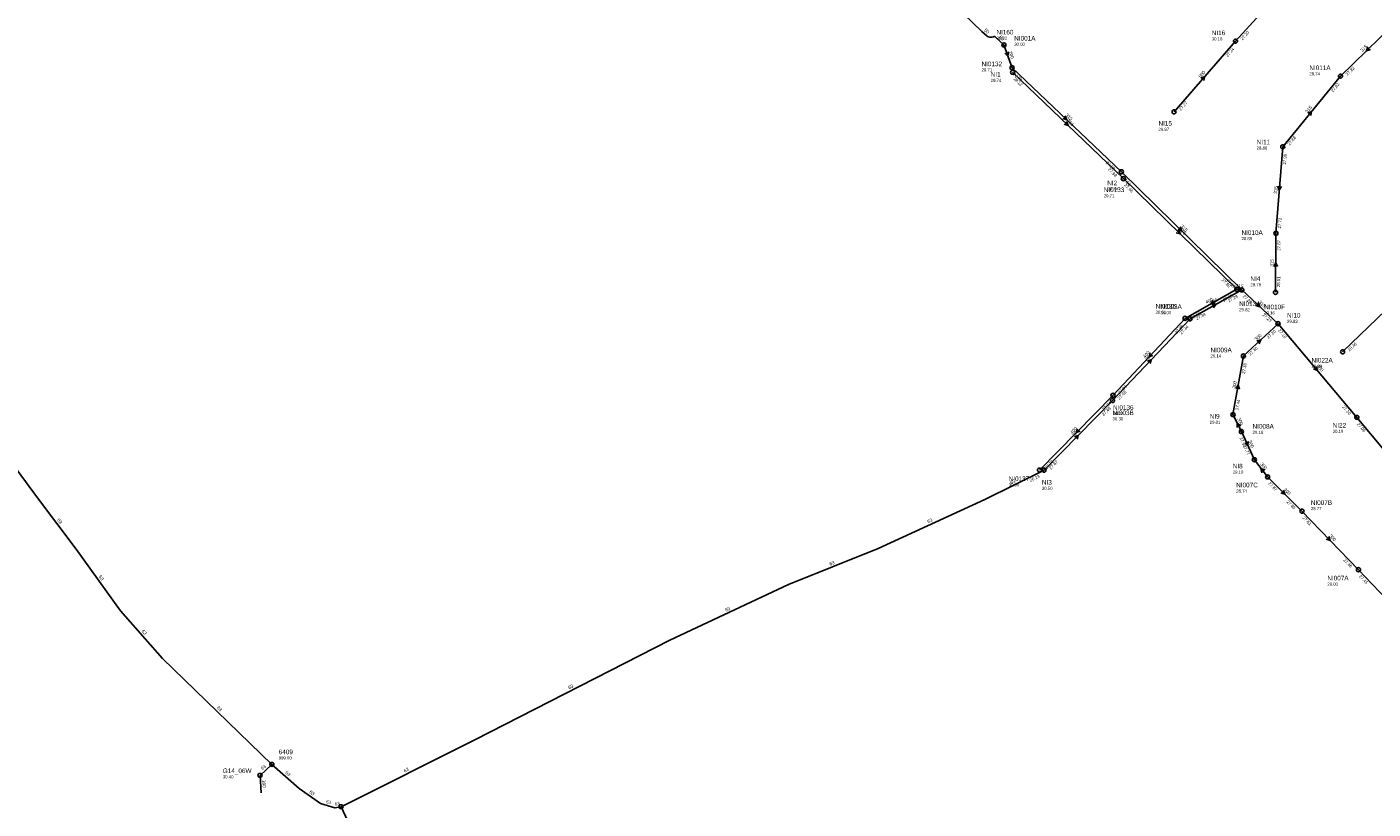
# Model space of a CAD drawing. Header units: metres. Extents: x 179992 to 198392, y 351761 to 369438.
# Tile 9 of 194: x 183454 to 183980, y 352566 to 352871. Entities that reach past the tile are written whole.
import ezdxf

# ---------------------------------------------------------------- set-up
doc = ezdxf.new("R2010")
doc.units = ezdxf.units.M

msp = doc.modelspace()

# ---------------------------------------------------------------- linework, layer by layer
at = {"layer": 'B-WE-RI-GWA-RIOOLLEIDING', "linetype": 'Continuous'}
for points in [[(183838.73, 352855.42), (183835.53, 352864.28)], [(183838.73, 352855.42), (183881.37, 352814.8)], [(183881.37, 352814.8), (183928.4, 352768.71)], [(183928.4, 352768.71), (183942.51, 352755.53)]]:
    msp.add_lwpolyline(points, dxfattribs=at)
at = {"layer": 'B-WE-RI-GWA-RIOOLLEIDING_BETON_300', "linetype": 'Continuous'}
for points in [[(183967.72, 352744.55), (184001.39, 352776.98)], [(183908.19, 352757.43), (183928.4, 352768.71)], [(183877.93, 352725.56), (183908.19, 352757.43)], [(183929.01, 352742.93), (183942.51, 352755.53)], [(183924.93, 352720.07), (183929.01, 352742.93)], [(183851.19, 352698.38), (183877.93, 352725.56)], [(183928.23, 352713.45), (183924.93, 352720.07)], [(183933.27, 352702.44), (183928.23, 352713.45)], [(183938.45, 352695.75), (183933.27, 352702.44)], [(183951.86, 352682.39), (183938.45, 352695.75)], [(183973.9, 352659.55), (183951.86, 352682.39)], [(183990.37, 352642.28), (183973.9, 352659.55)]]:
    msp.add_lwpolyline(points, dxfattribs=at)
at = {"layer": 'B-WE-RI-GWA-RIOOLLEIDING_BETON_500', "linetype": 'Continuous'}
msp.add_lwpolyline([(183973.28, 352718.97), (184005.22, 352680.66)], dxfattribs=at)
at = {"layer": 'B-WE-RI-GWA-RIOOLLEIDING_BETON_800', "linetype": 'Continuous'}
for points in [[(183925.92, 352865.75), (183958.68, 352901.72)], [(183901.95, 352838.18), (183925.92, 352865.75)]]:
    msp.add_lwpolyline(points, dxfattribs=at)
at = {"layer": 'B-WE-RI-GWA-RIOOLLEIDING_GVK_400', "linetype": 'Continuous'}
msp.add_lwpolyline([(183942.51, 352755.53), (183973.28, 352718.97)], dxfattribs=at)
at = {"layer": 'B-WE-RI-GWA-RIOOLLEIDING_PVC_315', "linetype": 'Continuous'}
for points in [[(183966.89, 352852.1), (183987.21, 352871.93)], [(183944.36, 352824.52), (183966.89, 352852.1)], [(183941.69, 352790.82), (183944.36, 352824.52)], [(183941.51, 352767.78), (183941.69, 352790.82)]]:
    msp.add_lwpolyline(points, dxfattribs=at)
at = {"layer": 'B-WE-RI-GWA-RIOOLPUT_INSPECTIEPUT'}
for centre in [(183925.92, 352865.75), (183838.73, 352855.42), (183966.89, 352852.1), (183901.95, 352838.18), (183944.36, 352824.52), (183881.37, 352814.8), (183941.69, 352790.82), (183928.4, 352768.71), (183941.51, 352767.78), (183908.19, 352757.43), (183942.51, 352755.53), (183929.01, 352742.93), (183967.72, 352744.55), (183877.93, 352725.56), (183924.93, 352720.07), (183973.28, 352718.97), (183928.23, 352713.45), (183933.27, 352702.44), (183938.45, 352695.75), (183951.86, 352682.39), (183973.9, 352659.55)]:
    msp.add_circle(centre, 0.8, dxfattribs=at)
at = {"layer": 'B-WE-RI-GWA_STROMINGSRICHTING'}
for points in [[(183837.33, 352861.58), (183837.13, 352859.85), (183835.87, 352861.05)], [(183977.58, 352863.54), (183977.05, 352862.02), (183978.58, 352862.51)], [(183912.45, 352851.35), (183913.93, 352851.96), (183913.53, 352850.41)], [(183954.16, 352837.65), (183955.62, 352838.31), (183955.27, 352836.74)], [(183859.5, 352836.62), (183860.05, 352835.11), (183858.51, 352835.58)], [(183942.42, 352809.16), (183943.02, 352807.67), (183943.86, 352809.05)], [(183904.36, 352793.28), (183904.89, 352791.76), (183903.35, 352792.25)], [(183940.87, 352777.87), (183941.6, 352779.3), (183942.31, 352777.85)], [(183916.69, 352763), (183918.29, 352763.07), (183917.39, 352761.74)], [(183934.89, 352763.63), (183935.46, 352762.12), (183933.91, 352762.58)], [(183934.22, 352748.77), (183935.76, 352749.23), (183935.2, 352747.72)], [(183891.55, 352740.95), (183893.06, 352741.49), (183892.59, 352739.95)], [(183957.52, 352738.82), (183957.9, 352737.25), (183956.42, 352737.89)], [(183926.01, 352730.21), (183926.97, 352731.5), (183927.43, 352729.96)], [(183927.97, 352715.71), (183926.58, 352716.76), (183926.58, 352715.02)], [(183863.04, 352711.45), (183864.56, 352711.97), (183864.06, 352710.44)], [(183930.81, 352709.55), (183930.75, 352707.95), (183929.5, 352708.95)], [(183937.43, 352698.34), (183935.86, 352699.09), (183936.2, 352697.38)], [(183944.64, 352690.6), (183945.15, 352689.07), (183943.63, 352689.58)], [(183962.4, 352672.51), (183962.88, 352670.97), (183961.36, 352671.51)]]:
    msp.add_lwpolyline(points, dxfattribs=at)
at = {"layer": 'B-WE-RI-HWA-RIOOLLEIDING', "linetype": 'Continuous'}
for points in [[(183838.95, 352853.63), (183882.16, 352812.13)], [(183882.16, 352812.13), (183926.45, 352768.94)]]:
    msp.add_lwpolyline(points, dxfattribs=at)
at = {"layer": 'B-WE-RI-HWA-RIOOLLEIDING_BETON_400', "linetype": 'Continuous'}
for points in [[(183926.45, 352768.94), (183906.25, 352757.62)], [(183906.25, 352757.62), (183878.12, 352727.61)], [(183878.12, 352727.61), (183849.44, 352698.42)]]:
    msp.add_lwpolyline(points, dxfattribs=at)
at = {"layer": 'B-WE-RI-HWA-RIOOLLEIDING_PVC_315', "linetype": 'Continuous'}
msp.add_lwpolyline([(183926.45, 352768.94), (183928.4, 352768.71)], dxfattribs=at)
at = {"layer": 'B-WE-RI-HWA-RIOOLPUT_INSPECTIEPUT'}
for centre in [(183838.95, 352853.63), (183882.16, 352812.13), (183926.45, 352768.94), (183906.25, 352757.62), (183878.12, 352727.61), (183849.44, 352698.42)]:
    msp.add_circle(centre, 0.8, dxfattribs=at)
at = {"layer": 'B-WE-RI-HWA_STROMINGSRICHTING'}
for points in [[(183860.02, 352834.4), (183860.55, 352832.88), (183859.02, 352833.36)], [(183903.78, 352792.06), (183904.3, 352790.54), (183902.77, 352791.02)], [(183917.25, 352764.61), (183916.35, 352763.28), (183917.96, 352763.36)], [(183892.64, 352744.16), (183892.18, 352742.61), (183893.7, 352743.17)], [(183864.28, 352714.55), (183863.78, 352713.02), (183865.3, 352713.54)]]:
    msp.add_lwpolyline(points, dxfattribs=at)
at = {"layer": 'B-WE-RI-PERSLEIDING-POMPPUT'}
msp.add_circle((183545.22, 352579.29), 0.8, dxfattribs=at)
at = {"layer": 'B-WE-RI-PERSLEIDING-RIOOLPUT_INSPECTIEPUT'}
for centre in [(183835.53, 352864.28), (183851.19, 352698.38), (183549.83, 352583.59), (183576.85, 352567.07)]:
    msp.add_circle(centre, 0.8, dxfattribs=at)
at = {"layer": 'B-WE-RI-PERSLEIDING_PP_50', "linetype": 'Continuous'}
msp.add_lwpolyline([(183672.49, 353017.7), (183744.743, 352949.191), (183787.434, 352907.791), (183826.881, 352869.591), (183828.949, 352867.738), (183829.423, 352867.514), (183829.879, 352867.375), (183830.503, 352867.263), (183830.959, 352867.338), (183831.49, 352867.44), (183831.778, 352867.598), (183831.899, 352867.635), (183832.02, 352867.589), (183835.53, 352864.28)], dxfattribs=at)
at = {"layer": 'B-WE-RI-PERSLEIDING_PP_63', "linetype": 'Continuous'}
for points in [[(183203.94, 352825.81), (183238.058, 352809.097), (183270.5, 352794.705), (183291.966, 352787.875), (183321.969, 352780.314), (183341.97, 352774.46), (183370.022, 352767.142), (183391.731, 352759.58), (183400.025, 352755.189), (183424.662, 352733.236), (183458.323, 352687.622), (183473.447, 352667.62), (183490.766, 352643.471), (183507.109, 352624.933), (183549.83, 352583.59)], [(183576.85, 352567.07), (183629.072, 352593.222), (183705.177, 352632.006), (183751.523, 352653.716), (183786.404, 352667.864), (183828.116, 352686.89), (183851.19, 352698.38)], [(183549.83, 352583.59), (183545.22, 352579.29)], [(183549.83, 352583.59), (183560.529, 352574.196), (183568.822, 352568.342), (183574.432, 352566.634), (183576.85, 352567.07)], [(183560.99, 352551.7), (183570.53, 352552.944), (183579.311, 352561.725), (183576.85, 352567.07)]]:
    msp.add_lwpolyline(points, dxfattribs=at)
at = {"layer": 'B-WE-RI-VWA-RIOOLLEIDING', "linetype": 'Continuous'}
msp.add_lwpolyline([(183545.64, 352572.45), (183545.22, 352579.29)], dxfattribs=at)

# ---------------------------------------------------------------- texts
at = {"layer": 'B-WE-RI-GWA_AFM'}
for s, rotation, p in [('315', 44.3, (183975.39, 352861.46)), ('200', -70.14, (183837.33, 352861.58)), ('800', 49, (183912.32, 352851.29)), ('315', 50.75, (183954.04, 352837.59)), ('315', -43.61, (183859.46, 352836.75)), ('315', 85.47, (183942.13, 352806.16)), ('315', -44.42, (183904.33, 352793.4)), ('315', 89.55, (183940.8, 352777.76)), ('300', 29.17, (183916.56, 352762.99)), ('315', -43.05, (183934.84, 352763.76)), ('300', 43.03, (183934.09, 352748.73)), ('300', 46.48, (183891.42, 352740.91)), ('400', -49.92, (183957.49, 352738.94)), ('300', 79.88, (183925.92, 352730.11)), ('300', -63.5, (183926.57, 352718.5)), ('300', 45.47, (183862.91, 352711.39)), ('300', -65.4, (183930.8, 352709.67)), ('300', -52.25, (183935.52, 352700.79)), ('300', -44.89, (183944.6, 352690.71)), ('300', -46.02, (183962.36, 352672.64))]:
    msp.add_text(s, height=1.3, rotation=rotation, dxfattribs=at).set_placement(p)
at = {"layer": 'B-WE-RI-GWA_BOB'}
for s, rotation, p in [('27.20', 47.67, (183928.6, 352866.02)), ('27.24', 49, (183922.82, 352859.44)), ('27.79', -43.61, (183838.94, 352852.74)), ('27.82', 44.3, (183969.58, 352852.21)), ('27.82', 50.75, (183963.98, 352845.7)), ('27.27', 49, (183904.62, 352838.51)), ('27.88', 50.75, (183947.02, 352824.93)), ('27.52', -43.61, (183875.2, 352818.19)), ('27.90', 85.47, (183945.62, 352817.6)), ('27.52', -44.42, (183881.54, 352812.11)), ('27.72', 85.47, (183943.64, 352792.67)), ('27.87', 89.55, (183943.44, 352784.01)), ('27.29', -44.42, (183922.28, 352772.18)), ('28.01', 89.55, (183943.33, 352769.77)), ('27.29', 29.17, (183923.34, 352763.82)), ('27.29', -43.05, (183928.63, 352766.03)), ('27.34', 29.17, (183910.81, 352756.83)), ('27.23', -43.05, (183936.31, 352758.86)), ('27.34', 46.48, (183904.81, 352751.26)), ('27.20', 43.03, (183938.77, 352749.57)), ('27.18', -49.92, (183942.42, 352752.84)), ('27.40', 43.03, (183931.7, 352742.98)), ('28.46', 43.93, (183970.41, 352744.64)), ('27.38', 79.88, (183929.59, 352735.92)), ('27.48', 46.48, (183880.61, 352725.77)), ('27.48', 45.47, (183874.44, 352719.45)), ('27.44', 79.88, (183927.05, 352721.72)), ('27.10', -49.92, (183967.52, 352723.01)), ('27.09', -50.18, (183973.18, 352716.28)), ('27.90', -65.4, (183927.43, 352710.88)), ('27.77', -65.4, (183928.8, 352707.87)), ('27.67', 45.47, (183853.88, 352698.54)), ('27.87', -44.89, (183938.6, 352693.06)), ('27.85', -44.89, (183945.77, 352685.91)), ('27.61', -46.02, (183951.95, 352679.7)), ('27.46', -46.02, (183967.88, 352663.19)), ('27.45', -46.36, (183973.98, 352656.86))]:
    msp.add_text(s, height=1.2, rotation=rotation, dxfattribs=at).set_placement(p)
at = {"layer": 'B-WE-RI-GWA_PUTDEKSELNIVEAU'}
for s, p in [('30.22', (183832.62, 352866.34)), ('30.16', (183916.65, 352866.08)), ('28.74', (183954.74, 352852.43)), ('29.74', (183830.38, 352849.87)), ('29.87', (183895.86, 352830.77)), ('28.80', (183934.18, 352823.46)), ('29.74', (183875.88, 352807.51)), ('28.89', (183928.26, 352788.13)), ('29.78', (183931.73, 352770.12)), ('30.00', (183896.66, 352759.22)), ('29.16', (183937.11, 352759.14)), ('29.83', (183946.02, 352755.86)), ('29.14', (183916.17, 352742.32)), ('29.89', (183955.57, 352738.34)), ('30.30', (183877.93, 352717.82)), ('29.01', (183915.86, 352716.46)), ('29.18', (183932.58, 352712.54)), ('30.19', (183963.84, 352712.94)), ('29.10', (183924.84, 352697.03)), ('28.74', (183926.19, 352689.66)), ('28.77', (183955.31, 352682.78)), ('29.00', (183961.75, 352653.34))]:
    msp.add_text(s, height=1.2, dxfattribs=at).set_placement(p)
at = {"layer": 'B-WE-RI-GWA_PUTNUMMER'}
for s, p in [('NI160', (183832.62, 352868.38)), ('NI16', (183916.65, 352868.12)), ('NI1', (183830.38, 352851.91)), ('NI011A', (183954.74, 352854.47)), ('NI15', (183895.86, 352832.81)), ('NI11', (183934.18, 352825.5)), ('NI2', (183875.88, 352809.55)), ('NI010A', (183928.26, 352790.17)), ('NI4', (183931.73, 352772.16)), ('NI003A', (183896.66, 352761.26)), ('NI010F', (183937.11, 352761.18)), ('NI10', (183946.02, 352757.9)), ('NI009A', (183916.17, 352744.36)), ('NI022A', (183955.57, 352740.38)), ('NI003B', (183877.93, 352719.86)), ('NI9', (183915.86, 352718.5)), ('NI22', (183963.84, 352714.98)), ('NI008A', (183932.58, 352714.58)), ('NI8', (183924.84, 352699.07)), ('NI007C', (183926.19, 352691.7)), ('NI007B', (183955.31, 352684.82)), ('NI007A', (183961.75, 352655.38))]:
    msp.add_text(s, height=1.8, dxfattribs=at).set_placement(p)
at = {"layer": 'B-WE-RI-HWA_AFM'}
for s, rotation, p in [('315', -43.84, (183859.98, 352834.53)), ('315', -44.28, (183903.75, 352792.18)), ('315', -6.73, (183925.97, 352769.77)), ('400', 29.27, (183914.6, 352763.21)), ('400', 46.85, (183890.56, 352742.03)), ('400', 45.5, (183862.13, 352712.42))]:
    msp.add_text(s, height=1.3, rotation=rotation, dxfattribs=at).set_placement(p)
at = {"layer": 'B-WE-RI-HWA_BOB'}
for s, rotation, p in [('28.12', -43.84, (183839.15, 352850.95)), ('27.98', -43.84, (183876.01, 352815.54)), ('27.98', -44.28, (183882.34, 352809.44)), ('27.89', -44.28, (183920.32, 352772.4)), ('27.89', 29.27, (183921.4, 352764.05)), ('27.86', 29.27, (183908.87, 352757.03)), ('27.86', 46.85, (183902.91, 352751.43)), ('27.84', 46.85, (183880.8, 352727.84)), ('27.84', 45.5, (183874.64, 352721.5)), ('27.76', 45.5, (183852.13, 352698.59))]:
    msp.add_text(s, height=1.2, rotation=rotation, dxfattribs=at).set_placement(p)
at = {"layer": 'B-WE-RI-HWA_PUTDEKSELNIVEAU'}
for s, p in [('29.71', (183826.8, 352853.96)), ('29.71', (183874.51, 352804.84)), ('30.01', (183894.72, 352759.41)), ('29.82', (183927.37, 352760.39)), ('30.29', (183878.12, 352719.87)), ('30.50', (183837.41, 352692.09))]:
    msp.add_text(s, height=1.2, dxfattribs=at).set_placement(p)
at = {"layer": 'B-WE-RI-HWA_PUTNUMMER'}
for s, p in [('NI0132', (183826.8, 352856)), ('NI0133', (183874.51, 352806.88)), ('NI0134', (183927.37, 352762.43)), ('NI0135', (183894.72, 352761.45)), ('NI0136', (183878.12, 352721.91)), ('NI0137', (183837.41, 352694.13))]:
    msp.add_text(s, height=1.8, dxfattribs=at).set_placement(p)
at = {"layer": 'B-WE-RI-PERSLEIDING_AFM'}
for s, rotation, p in [('50', -41.86, (183827.66, 352869.92)), ('50', -43.31, (183833.57, 352867.22)), ('63', 26.47, (183838.37, 352692.85)), ('63', -52.91, (183465.89, 352678.94)), ('63', 24.52, (183805.99, 352677.65)), ('63', 22.08, (183767.71, 352661.1)), ('63', -54.35, (183482.13, 352656.83)), ('63', 25.1, (183727.08, 352643.14)), ('63', -48.6, (183498.84, 352635.48)), ('63', 27, (183665.85, 352612.85)), ('63', -44.06, (183528.26, 352605.53)), ('63', 43.01, (183546.23, 352581.29)), ('63', -41.28, (183554.91, 352580.18)), ('63', 26.6, (183601.68, 352580.38)), ('63', -35.22, (183564.28, 352572.51)), ('63', -16.93, (183570.85, 352568.56)), ('63', 10.22, (183574.47, 352567.42))]:
    msp.add_text(s, height=1.3, rotation=rotation, dxfattribs=at).set_placement(p)
at = {"layer": 'B-WE-RI-PERSLEIDING_BOB'}
msp.add_text('26.23', height=1.2, rotation=26.47, dxfattribs=at).set_placement((183845.91, 352693.74))
at = {"layer": 'B-WE-RI-PERSLEIDING_PUTDEKSELNIVEAU'}
for s, p in [('30.00', (183839.56, 352863.95)), ('30.50', (183850.36, 352690.71)), ('999.00', (183552.51, 352585.53)), ('30.40', (183530.69, 352578.15))]:
    msp.add_text(s, height=1.2, dxfattribs=at).set_placement(p)
at = {"layer": 'B-WE-RI-PERSLEIDING_PUTNUMMER'}
for s, p in [('NI001A', (183839.56, 352865.99)), ('NI3', (183850.36, 352692.75)), ('6409', (183552.51, 352587.57)), ('G14_06W', (183530.69, 352580.19))]:
    msp.add_text(s, height=1.8, dxfattribs=at).set_placement(p)
at = {"layer": 'B-WE-RI-VWA_AFM'}
msp.add_text('160', height=1.3, rotation=-86.49, dxfattribs=at).set_placement((183546.12, 352577.49))

doc.saveas('drawing.dxf')
